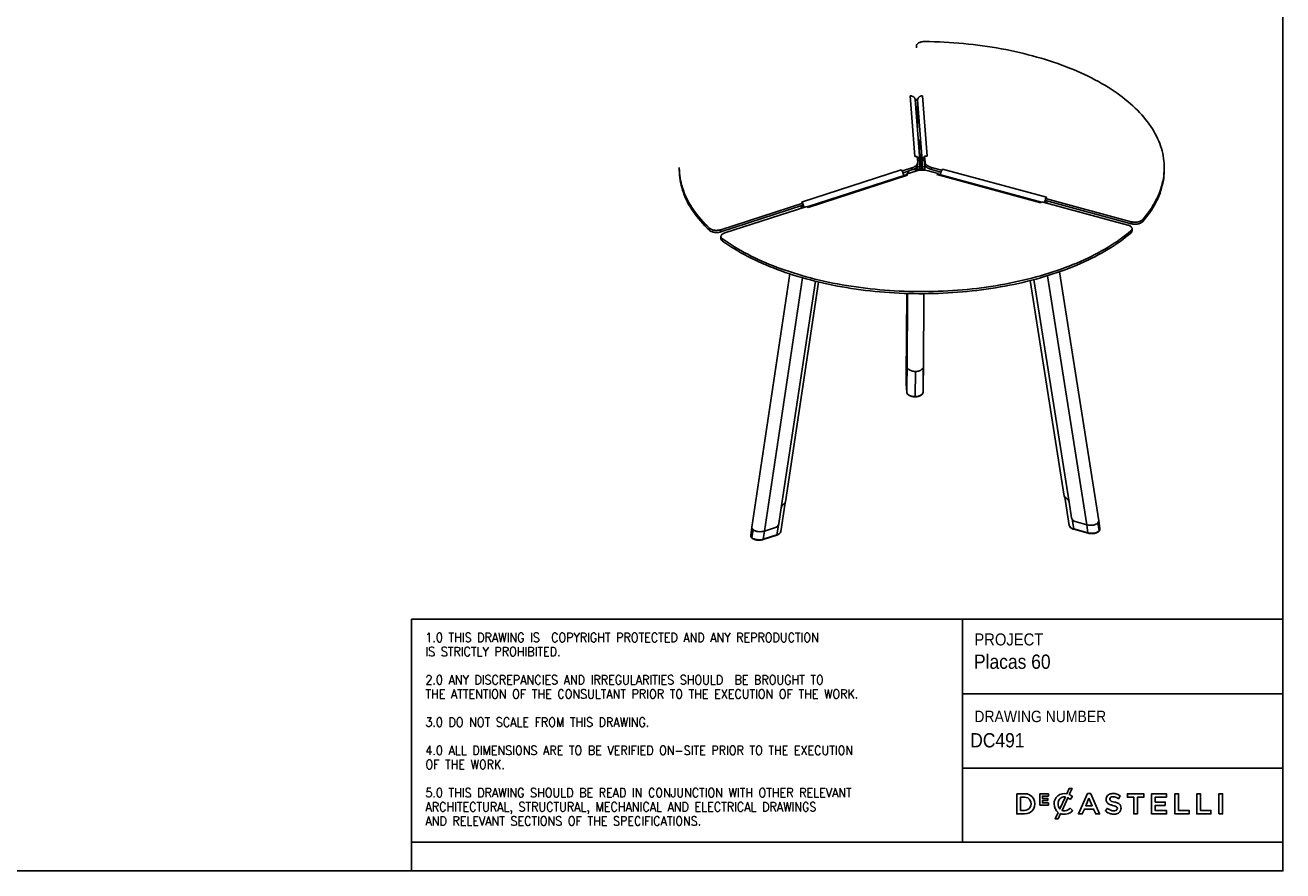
# Model space of a CAD drawing. Header units: millimetres. Extents: x 35 to 2905, y 35 to 2044.
# Tile 2 of 5: x 1364 to 2905, y 35 to 1071. Entities that reach past the tile are written whole.
import ezdxf

# ---------------------------------------------------------------- set-up
doc = ezdxf.new("R2010")
doc.units = ezdxf.units.MM
doc.header["$LTSCALE"] = 7
doc.linetypes.add('SLD-Solido', pattern=[0])
doc.layers.add('NOTE', color=3, linetype='SLD-Solido')
doc.layers.add('SCHIZZI', color=9, linetype='Continuous')
doc.styles.add('SLDTEXTSTYLE0', font='GOTHIC.TTF', dxfattribs={"width": 0.913})
doc.styles.add('SLDTEXTSTYLE1', font='romans__.ttf', dxfattribs={"width": 0.893})

msp = doc.modelspace()

# ---------------------------------------------------------------- linework, layer by layer
for p, q in [((2456.18, 1045.53), (2456.18, 1042.96)), ((2454.19, 909.94), (2448.71, 984.05)), ((2460.17, 905.24), (2454.67, 979.6)), ((2457.69, 979.28), (2457.4, 942.68)), ((2463.18, 904.92), (2457.69, 979.28)), ((2463.7, 984.3), (2469.18, 910.18)), ((2459.38, 929), (2460.4, 919.32)), ((2457.18, 910), (2454.19, 909.94)), ((2457.71, 902.88), (2457.18, 910)), ((2458.98, 921.28), (2460.19, 921.3)), ((2461.88, 919.35), (2459.13, 919.3)), ((2459.87, 909.31), (2462.08, 909.35)), ((2461.37, 897.52), (2461.46, 909.26)), ((2461.45, 909.34), (2462.99, 894.8)), ((2469.18, 910.18), (2466.18, 910.13)), ((2466.18, 910.13), (2466.7, 903.06)), ((2466.18, 909.44), (2466.18, 910.13)), ((2466.18, 907.55), (2466.18, 909.44)), ((2165.72, 896.37), (2165.72, 893.8)), ((2315.61, 854.09), (2437.49, 893.59)), ((2437.49, 893.59), (2439.09, 892.29)), ((2439.09, 892.29), (2450.71, 896.05)), ((2450.71, 893.48), (2450.71, 896.05)), ((2456.99, 894.73), (2456.72, 897.25)), ((2457.07, 894.33), (2460.07, 894.38)), ((2457.18, 897.97), (2457.18, 897.33)), ((2460.18, 897.39), (2457.18, 897.33)), ((2457.56, 904.86), (2460.18, 904.91)), ((2457.72, 900.02), (2457.72, 902.59)), ((2460.18, 904.91), (2460.18, 897.39)), ((2460.18, 897.49), (2461.37, 897.52)), ((2460.18, 896.78), (2461.33, 896.8)), ((2461.59, 908.03), (2461.84, 903.78)), ((2461.86, 903.54), (2462.06, 903.55)), ((2461.88, 903.9), (2461.89, 905.17)), ((2462.03, 903.9), (2461.88, 903.9)), ((2463.07, 894.39), (2466.07, 894.45)), ((2466.18, 904.98), (2463.18, 904.92)), ((2463.18, 897.4), (2463.18, 904.92)), ((2463.18, 897.4), (2466.18, 897.46)), ((2466.18, 907.55), (2466.7, 900.49)), ((2466.18, 897.46), (2466.18, 904.98)), ((2466.61, 900.41), (2466.18, 900.4)), ((2466.58, 893.15), (2466.63, 899.82)), ((2466.61, 900.41), (2466.63, 900.09)), ((2466.7, 900.49), (2466.7, 903.06)), ((2474.69, 896.52), (2486.92, 893.2)), ((2474.69, 896.52), (2474.69, 893.95)), ((2474.69, 893.95), (2486.23, 890.81)), ((2486.92, 893.2), (2488.32, 894.57)), ((2488.32, 894.57), (2615.68, 859.95)), ((2759.73, 893.63), (2759.73, 896.2)), ((2443.55, 887.59), (2322.5, 848.36)), ((2445.4, 887.03), (2323.52, 847.53)), ((2439.09, 891.6), (2439.09, 892.29)), ((2439.86, 889.96), (2450.71, 893.48)), ((2443.55, 887.59), (2443.8, 887.65)), ((2455.5, 892.13), (2443.8, 888.34)), ((2443.8, 888.34), (2445.4, 887.03)), ((2443.8, 887.65), (2443.8, 888.34)), ((2445.72, 891.86), (2445.69, 888.95)), ((2445.73, 891.87), (2445.7, 888.95)), ((2446.58, 892.14), (2446.56, 889.23)), ((2482.63, 889.12), (2470.49, 892.42)), ((2481.23, 887.76), (2482.63, 889.12)), ((2608.59, 853.14), (2481.23, 887.76)), ((2482.63, 888.43), (2482.63, 889.12)), ((2482.63, 888.43), (2482.81, 888.4)), ((2609.46, 853.98), (2482.81, 888.4)), ((2486.92, 892.51), (2486.92, 893.2)), ((2216.74, 820.23), (2317.21, 852.78)), ((2216.74, 817.65), (2317.21, 850.21)), ((2321.92, 848.84), (2221.45, 816.28)), ((2317.21, 852.78), (2315.61, 854.09)), ((2316.8, 847.51), (2316.75, 847.16)), ((2316.8, 847.51), (2317.09, 847.27)), ((2317.21, 850.21), (2317.21, 852.78)), ((2323.52, 847.53), (2321.92, 848.84)), ((2609.99, 854.51), (2608.59, 853.14)), ((2714.97, 825.98), (2609.99, 854.51)), ((2615.68, 859.95), (2614.28, 858.58)), ((2614.28, 858.58), (2719.26, 830.05)), ((2614.28, 856.01), (2614.28, 858.58)), ((2614.28, 856.01), (2719.26, 827.48)), ((2614.7, 853.33), (2614.62, 853.25)), ((2614.71, 853.22), (2614.7, 853.33)), ((2733.03, 832.48), (2733.03, 829.91)), ((2202.64, 822.11), (2202.64, 819.54)), ((2216.74, 820.23), (2216.74, 817.65)), ((2718.85, 818.75), (2718.85, 816.18)), ((2719.26, 830.05), (2719.26, 827.48)), ((2720.31, 818.85), (2720.31, 821.42)), ((2216.78, 811.92), (2216.78, 809.35)), ((2218.65, 808.92), (2218.65, 806.34)), ((2301.29, 766.06), (2254.71, 455.87)), ((2316.68, 761.34), (2270.1, 451.17)), ((2332.36, 757.16), (2290.68, 479.61)), ((2295.91, 486.93), (2336.34, 756.19)), ((2595.63, 757.94), (2637.31, 493.93)), ((2600.18, 759.12), (2643.22, 486.52)), ((2616.58, 763.83), (2664.72, 458.9)), ((2679.45, 463.83), (2631.33, 768.68)), ((2444.54, 742.15), (2443.74, 639.99)), ((2444.55, 742.15), (2443.75, 639.77)), ((2445.4, 742.13), (2444.67, 649.03)), ((2464.68, 650.68), (2465.39, 741.88)), ((2444.54, 632.59), (2444.67, 649.03)), ((2444.56, 632.59), (2444.68, 648.79)), ((2444.69, 649.03), (2444.67, 649.03)), ((2445.31, 650.58), (2445.03, 650.57)), ((2464.48, 650.95), (2464.31, 650.95)), ((2464.64, 649.18), (2464.52, 632.98)), ((2464.53, 632.98), (2464.66, 649.42)), ((2464.66, 649.42), (2464.65, 649.42)), ((2443.74, 640), (2443.67, 631.48)), ((2443.75, 639.77), (2443.68, 631.25)), ((2443.75, 639.77), (2444.36, 631.53)), ((2443.75, 639.77), (2444.36, 631.53)), ((2444.56, 632.59), (2444.54, 632.59)), ((2454.81, 615.91), (2455.05, 646.61)), ((2464.43, 621.23), (2464.51, 632.37)), ((2464.53, 632.98), (2464.52, 632.98)), ((2443.68, 631.48), (2443.68, 631.2)), ((2443.68, 631.25), (2444.43, 621.06)), ((2443.68, 631.2), (2443.68, 631.25)), ((2443.68, 631.2), (2444.43, 621.01)), ((2444.43, 621.06), (2444.51, 631.24)), ((2444.43, 621.01), (2444.43, 621.06)), ((2287.81, 460.5), (2290.68, 479.61)), ((2290.04, 450.55), (2295.33, 485.78)), ((2637.93, 492.73), (2643.44, 457.84)), ((2646.22, 467.52), (2643.22, 486.52)), ((2646.96, 465.54), (2648.81, 453.78)), ((2650.59, 462.72), (2664.73, 458.9)), ((2664.72, 458.9), (2650.59, 462.72)), ((2681, 454.1), (2679.46, 463.83)), ((2254.71, 455.87), (2253.24, 446.08)), ((2256.2, 452.76), (2254.74, 442.99)), ((2270.1, 451.17), (2268.61, 441.26)), ((2270.1, 451.17), (2283.63, 455.53)), ((2270.1, 451.17), (2283.62, 455.53)), ((2285.33, 446.65), (2287.1, 458.49)), ((2648.81, 453.78), (2666.28, 449.05)), ((2649.02, 453.27), (2666.49, 448.54)), ((2666.28, 449.05), (2664.73, 458.9)), ((2678.35, 461.04), (2679.88, 451.33)), ((2268.38, 440.74), (2285.1, 446.14)), ((2268.61, 441.26), (2285.33, 446.65))]:
    msp.add_line(p, q)
at = {"flags": 128}
for points in [[(2456.18, 1045.53), (2456.2, 1045.89), (2456.34, 1046.45), (2456.59, 1046.99), (2456.96, 1047.52), (2457.43, 1048.02), (2458.01, 1048.5), (2458.68, 1048.94), (2459.44, 1049.33), (2460.29, 1049.69), (2461.2, 1049.99), (2462.17, 1050.25), (2463.19, 1050.44), (2464.24, 1050.58), (2465.32, 1050.66), (2466.4, 1050.68)], [(2466.4, 1050.68), (2472.38, 1050.58), (2478.35, 1050.42), (2484.32, 1050.19), (2490.27, 1049.91), (2496.22, 1049.57), (2502.14, 1049.16), (2508.06, 1048.7), (2513.95, 1048.17), (2519.82, 1047.58), (2525.67, 1046.94), (2531.49, 1046.23), (2537.28, 1045.46), (2543.04, 1044.64), (2548.77, 1043.75), (2554.46, 1042.81), (2560.12, 1041.81), (2565.74, 1040.75), (2571.31, 1039.63), (2576.84, 1038.46), (2582.32, 1037.23), (2587.75, 1035.94), (2593.14, 1034.6), (2598.47, 1033.2), (2603.74, 1031.75), (2608.96, 1030.24), (2614.12, 1028.68), (2619.21, 1027.07), (2624.25, 1025.41), (2629.22, 1023.69), (2634.12, 1021.93), (2638.95, 1020.11), (2643.71, 1018.25), (2648.4, 1016.34), (2653.01, 1014.37), (2657.54, 1012.37), (2662, 1010.31), (2666.38, 1008.21), (2670.67, 1006.07), (2674.88, 1003.88), (2679.01, 1001.65), (2683.04, 999.38), (2686.99, 997.07), (2690.85, 994.71), (2694.62, 992.32), (2698.29, 989.89), (2701.87, 987.42), (2705.35, 984.92), (2708.74, 982.38), (2712.02, 979.8), (2715.21, 977.2), (2718.29, 974.56), (2721.28, 971.89), (2724.15, 969.19), (2726.93, 966.46), (2729.59, 963.7), (2732.15, 960.92), (2734.6, 958.11), (2736.94, 955.27), (2739.17, 952.42), (2741.29, 949.54), (2743.3, 946.63), (2745.2, 943.71), (2746.98, 940.77), (2748.65, 937.81), (2750.2, 934.84), (2751.64, 931.85), (2752.96, 928.85), (2754.17, 925.83), (2755.25, 922.8), (2756.22, 919.76), (2757.08, 916.71), (2757.81, 913.65), (2758.43, 910.59), (2758.93, 907.52), (2759.3, 904.45), (2759.56, 901.37), (2759.7, 898.29), (2759.73, 895.21), (2759.63, 892.13), (2759.41, 889.05), (2759.07, 885.98), (2758.62, 882.91), (2758.05, 879.84), (2757.35, 876.78), (2756.54, 873.73), (2755.61, 870.69), (2754.57, 867.65), (2753.4, 864.63), (2752.12, 861.62), (2750.73, 858.63), (2749.21, 855.65), (2747.59, 852.68), (2745.84, 849.74), (2743.99, 846.81), (2742.02, 843.9), (2739.94, 841.01), (2737.75, 838.15), (2735.45, 835.3), (2733.03, 832.48)], [(2458.06, 955.24), (2458.06, 955.71), (2458.05, 956.2), (2458.04, 956.71), (2458.03, 957.19), (2458.01, 957.63), (2457.99, 957.98), (2457.97, 958.24), (2457.95, 958.39), (2457.94, 958.42), (2457.92, 958.33), (2457.91, 958.12), (2457.9, 957.81), (2457.9, 957.41), (2457.9, 956.94), (2457.91, 956.45), (2457.92, 955.94), (2457.94, 955.46), (2457.95, 955.03), (2457.97, 954.67), (2457.99, 954.41), (2458.01, 954.26), (2458.03, 954.23), (2458.04, 954.32), (2458.05, 954.53), (2458.06, 954.85), (2458.06, 955.24)], [(2458.64, 925.99), (2458.64, 926.13), (2458.67, 927.1), (2458.71, 927.97), (2458.74, 928.72), (2458.79, 929.36), (2458.83, 929.87), (2458.89, 930.27), (2458.94, 930.55), (2458.99, 930.7), (2459.05, 930.72), (2459.11, 930.63), (2459.18, 930.4), (2459.24, 930.06), (2459.31, 929.59), (2459.38, 929)], [(2202.64, 822.11), (2199.82, 824.82), (2197.11, 827.57), (2194.5, 830.34), (2192, 833.14), (2189.6, 835.96), (2187.32, 838.81), (2185.15, 841.68), (2183.09, 844.57), (2181.14, 847.48), (2179.3, 850.41), (2177.58, 853.36), (2175.97, 856.33), (2174.48, 859.31), (2173.1, 862.31), (2171.84, 865.32), (2170.7, 868.34), (2169.67, 871.38), (2168.77, 874.42), (2167.97, 877.48), (2167.3, 880.54), (2166.75, 883.6), (2166.31, 886.68), (2166, 889.75), (2165.8, 892.83), (2165.72, 895.91), (2165.72, 896.37)], [(2202.64, 819.54), (2199.82, 822.25), (2197.11, 825), (2194.5, 827.77), (2192, 830.57), (2189.6, 833.39), (2187.32, 836.24), (2185.15, 839.11), (2183.09, 842), (2181.14, 844.91), (2179.3, 847.84), (2177.58, 850.79), (2175.97, 853.76), (2174.48, 856.74), (2173.1, 859.74), (2171.84, 862.75), (2170.7, 865.77), (2169.67, 868.81), (2168.77, 871.85), (2167.97, 874.91), (2167.3, 877.97), (2166.75, 881.03), (2166.31, 884.11), (2166, 887.18), (2165.8, 890.26), (2165.72, 893.34), (2165.72, 893.8)], [(2450.71, 896.05), (2451.88, 896.47), (2452.97, 896.95), (2453.96, 897.48), (2454.85, 898.05), (2455.64, 898.66), (2456.3, 899.31), (2456.85, 899.99), (2457.26, 900.7), (2457.55, 901.42), (2457.7, 902.15), (2457.71, 902.88)], [(2457.72, 900.02), (2457.7, 899.58), (2457.55, 898.85), (2457.26, 898.13), (2456.85, 897.42), (2456.3, 896.74), (2455.64, 896.09), (2454.85, 895.48), (2453.96, 894.9), (2452.97, 894.38), (2451.88, 893.9), (2450.71, 893.48)], [(2457.18, 897.33), (2457.18, 896.63), (2457.17, 895.99), (2457.16, 895.45), (2457.15, 895.01), (2457.13, 894.67), (2457.11, 894.44), (2457.08, 894.33), (2457.05, 894.35), (2457.02, 894.48), (2456.99, 894.73)], [(2461.84, 903.78), (2461.85, 903.67), (2461.85, 903.59), (2461.86, 903.55), (2461.87, 903.54), (2461.87, 903.58), (2461.88, 903.65), (2461.88, 903.76), (2461.88, 903.9)], [(2462.99, 894.8), (2463.02, 894.55), (2463.05, 894.42), (2463.08, 894.4), (2463.1, 894.51), (2463.13, 894.74), (2463.15, 895.08), (2463.16, 895.52), (2463.17, 896.06), (2463.18, 896.7), (2463.18, 897.4)], [(2466.31, 905.74), (2466.24, 905.49), (2466.18, 904.98)], [(2466.7, 903.06), (2466.82, 902.33), (2467.08, 901.6), (2467.47, 900.9), (2467.99, 900.21), (2468.63, 899.56), (2469.39, 898.93), (2470.26, 898.35), (2471.24, 897.81), (2472.31, 897.33), (2473.46, 896.89), (2474.69, 896.52)], [(2474.69, 893.95), (2473.46, 894.32), (2472.31, 894.76), (2471.24, 895.24), (2470.26, 895.78), (2469.39, 896.36), (2468.63, 896.98), (2467.99, 897.64), (2467.47, 898.33), (2467.08, 899.03), (2466.82, 899.76), (2466.7, 900.49)], [(2759.73, 893.63), (2759.73, 892.64), (2759.63, 889.56), (2759.41, 886.48), (2759.07, 883.41), (2758.62, 880.33), (2758.05, 877.27), (2757.35, 874.21), (2756.54, 871.16), (2755.61, 868.11), (2754.57, 865.08), (2753.4, 862.06), (2752.12, 859.05), (2750.73, 856.06), (2749.21, 853.08), (2747.59, 850.11), (2745.84, 847.17), (2743.99, 844.24), (2742.02, 841.33), (2739.94, 838.44), (2737.75, 835.57), (2735.45, 832.73), (2733.03, 829.91)], [(2733.03, 832.48), (2732.53, 831.99), (2731.93, 831.52), (2731.23, 831.09), (2730.45, 830.7), (2729.59, 830.36), (2728.66, 830.07), (2727.68, 829.83), (2726.65, 829.65), (2725.59, 829.53), (2724.51, 829.47), (2723.42, 829.46), (2722.34, 829.52), (2721.28, 829.64), (2720.25, 829.82), (2719.26, 830.05)], [(2216.74, 820.23), (2215.79, 819.95), (2214.79, 819.74), (2213.75, 819.58), (2212.68, 819.48), (2211.59, 819.43), (2210.51, 819.46), (2209.43, 819.54), (2208.38, 819.68), (2207.36, 819.88), (2206.4, 820.13), (2205.49, 820.44), (2204.65, 820.79), (2203.89, 821.19), (2203.22, 821.63), (2202.64, 822.11)], [(2216.74, 817.65), (2215.79, 817.38), (2214.79, 817.16), (2213.75, 817), (2212.68, 816.9), (2211.59, 816.86), (2210.51, 816.88), (2209.43, 816.96), (2208.38, 817.11), (2207.36, 817.3), (2206.4, 817.56), (2205.49, 817.86), (2204.65, 818.22), (2203.89, 818.62), (2203.22, 819.06), (2202.64, 819.54)], [(2718.85, 818.75), (2715.7, 816.13), (2712.44, 813.55), (2709.09, 811), (2705.63, 808.48), (2702.08, 806), (2698.44, 803.56), (2694.7, 801.16), (2690.87, 798.79), (2686.95, 796.47), (2682.93, 794.18), (2678.83, 791.94), (2674.65, 789.74), (2670.38, 787.58), (2666.03, 785.47), (2661.59, 783.4), (2657.08, 781.38), (2652.49, 779.41), (2647.83, 777.48), (2643.09, 775.6), (2638.28, 773.77), (2633.4, 771.99), (2628.45, 770.26), (2623.44, 768.58), (2618.36, 766.95), (2613.22, 765.38), (2608.02, 763.86), (2602.76, 762.39), (2597.45, 760.98), (2592.08, 759.62), (2586.66, 758.31), (2581.19, 757.07), (2575.68, 755.88), (2570.11, 754.74), (2564.51, 753.66), (2558.87, 752.65), (2553.19, 751.68), (2547.47, 750.78), (2541.72, 749.94), (2535.93, 749.15), (2530.12, 748.43), (2524.28, 747.77), (2518.42, 747.16), (2512.53, 746.62), (2506.62, 746.13), (2500.7, 745.71), (2494.76, 745.35), (2488.81, 745.05), (2482.84, 744.81), (2476.87, 744.63), (2470.9, 744.51), (2464.92, 744.45), (2458.94, 744.46), (2452.96, 744.52), (2446.98, 744.65), (2441.01, 744.84), (2435.05, 745.09), (2429.1, 745.4), (2423.17, 745.78), (2417.25, 746.21), (2411.34, 746.71), (2405.46, 747.26), (2399.6, 747.88), (2393.76, 748.55), (2387.96, 749.29), (2382.18, 750.08), (2376.43, 750.93), (2370.72, 751.85), (2365.04, 752.82), (2359.41, 753.85), (2353.81, 754.93), (2348.26, 756.08), (2342.75, 757.28), (2337.29, 758.54), (2331.88, 759.85), (2326.52, 761.22), (2321.22, 762.64), (2315.97, 764.12), (2310.78, 765.65), (2305.65, 767.23), (2300.58, 768.87), (2295.58, 770.55), (2290.64, 772.29), (2285.78, 774.08), (2280.98, 775.92), (2276.25, 777.81), (2271.6, 779.74), (2267.02, 781.73), (2262.52, 783.76), (2258.1, 785.83), (2253.77, 787.95), (2249.51, 790.12), (2245.34, 792.33), (2241.26, 794.58), (2237.26, 796.87), (2233.35, 799.2), (2229.54, 801.57), (2225.82, 803.98), (2222.19, 806.43), (2218.65, 808.92)], [(2714.97, 825.98), (2715.91, 825.69), (2716.77, 825.35), (2717.56, 824.97), (2718.27, 824.54), (2718.88, 824.08), (2719.39, 823.58), (2719.79, 823.06), (2720.08, 822.52), (2720.25, 821.97), (2720.31, 821.41), (2720.25, 820.85), (2720.07, 820.3), (2719.77, 819.76), (2719.37, 819.24), (2718.85, 818.75)], [(2733.03, 829.91), (2732.53, 829.42), (2731.93, 828.95), (2731.23, 828.52), (2730.45, 828.13), (2729.59, 827.79), (2728.66, 827.5), (2727.68, 827.26), (2726.65, 827.08), (2725.59, 826.96), (2724.51, 826.9), (2723.42, 826.89), (2722.34, 826.95), (2721.28, 827.07), (2720.25, 827.25), (2719.26, 827.48)], [(2218.65, 808.92), (2218.07, 809.39), (2217.59, 809.89), (2217.21, 810.42), (2216.95, 810.96), (2216.81, 811.51), (2216.78, 812.07), (2216.88, 812.63), (2217.09, 813.18), (2217.41, 813.72), (2217.84, 814.23), (2218.38, 814.71), (2219.02, 815.17), (2219.75, 815.58), (2220.57, 815.95), (2221.45, 816.28)], [(2718.85, 816.18), (2715.7, 813.56), (2712.44, 810.98), (2709.09, 808.43), (2705.63, 805.91), (2702.08, 803.43), (2698.44, 800.99), (2694.7, 798.59), (2690.87, 796.22), (2686.95, 793.9), (2682.93, 791.61), (2678.83, 789.37), (2674.65, 787.17), (2670.38, 785.01), (2666.03, 782.9), (2661.59, 780.83), (2657.08, 778.81), (2652.49, 776.83), (2647.83, 774.91), (2643.09, 773.03), (2638.28, 771.2), (2633.4, 769.42), (2628.45, 767.69), (2623.44, 766.01), (2618.36, 764.38), (2613.22, 762.81), (2608.02, 761.29), (2602.76, 759.82), (2597.45, 758.4), (2592.08, 757.05), (2586.66, 755.74), (2581.19, 754.5), (2575.68, 753.3), (2570.11, 752.17), (2564.51, 751.09), (2558.87, 750.07), (2553.19, 749.11), (2547.47, 748.21), (2541.72, 747.37), (2535.93, 746.58), (2530.12, 745.86), (2524.28, 745.19), (2518.42, 744.59), (2512.53, 744.04), (2506.62, 743.56), (2500.7, 743.14), (2494.76, 742.78), (2488.81, 742.47), (2482.84, 742.23), (2476.87, 742.06), (2470.9, 741.94), (2464.92, 741.88), (2458.94, 741.89), (2452.96, 741.95), (2446.98, 742.08), (2441.01, 742.27), (2435.05, 742.52), (2429.1, 742.83), (2423.17, 743.21), (2417.25, 743.64), (2411.34, 744.13), (2405.46, 744.69), (2399.6, 745.3), (2393.76, 745.98), (2387.96, 746.71), (2382.18, 747.51), (2376.43, 748.36), (2370.72, 749.28), (2365.04, 750.25), (2359.41, 751.28), (2353.81, 752.36), (2348.26, 753.51), (2342.75, 754.71), (2337.29, 755.96), (2331.88, 757.28), (2326.52, 758.65), (2321.22, 760.07), (2315.97, 761.55), (2310.78, 763.08), (2305.65, 764.66), (2300.58, 766.3), (2295.58, 767.98), (2290.64, 769.72), (2285.78, 771.51), (2280.98, 773.35), (2276.25, 775.24), (2271.6, 777.17), (2267.02, 779.16), (2262.52, 781.19), (2258.1, 783.26), (2253.77, 785.38), (2249.51, 787.55), (2245.34, 789.75), (2241.26, 792), (2237.26, 794.3), (2233.35, 796.63), (2229.54, 799), (2225.82, 801.41), (2222.19, 803.86), (2218.65, 806.34)], [(2463.54, 650), (2462.97, 649.39), (2462.3, 648.83), (2461.54, 648.32), (2460.7, 647.87), (2459.78, 647.48), (2458.8, 647.16), (2457.78, 646.91), (2456.71, 646.73), (2455.62, 646.63), (2454.52, 646.61), (2453.42, 646.67), (2452.34, 646.8), (2451.28, 647.01), (2450.27, 647.29), (2449.31, 647.65), (2448.42, 648.07), (2447.6, 648.54), (2446.87, 649.08), (2446.23, 649.66)], [(2444.54, 632.59), (2444.54, 632.03), (2444.53, 631.57), (2444.51, 631.2), (2444.49, 630.96), (2444.47, 630.83), (2444.44, 630.82), (2444.42, 630.94), (2444.39, 631.18), (2444.36, 631.53)], [(2444.36, 631.53), (2444.38, 631.25), (2444.4, 631.03), (2444.42, 630.89), (2444.44, 630.82), (2444.46, 630.82), (2444.48, 630.89), (2444.5, 631.03), (2444.51, 631.24)], [(2648.81, 453.78), (2648.82, 453.62), (2648.85, 453.48), (2648.89, 453.38), (2648.95, 453.3), (2649.02, 453.27)], [(2666.28, 449.05), (2666.29, 448.89), (2666.32, 448.76), (2666.36, 448.65), (2666.42, 448.58), (2666.49, 448.54)]]:
    msp.add_lwpolyline(points, dxfattribs=at)
for centre, radius, start, end in [((2455.24, 904.76), 4.94, 1.76059, 66.19569), ((2391.06, 912.71), 71.13, 358.2639, 5.35994), ((2457.18, 910.29), 4.98, 349.14766, 2.99084), ((2468.37, 904.73), 5.19, 114.95803, 177.8496), ((2432.74, 888.15), 7.22, 28.46992, 48.86072), ((2456.66, 907.98), 14.54, 252.7698, 295.76695), ((2456.68, 907.25), 12.83, 256.67292, 271.57687), ((2444.43, 896.48), 15.78, 352.34919, 3.29805), ((2457.67, 903.86), 9.3, 285.35949, 303.79342), ((2457.89, 897.33), 3.49, 351.24536, 2.98308), ((2450.43, 896.55), 15.78, 352.34919, 3.29805), ((2462.25, 899.87), 4.38, 333.76234, 2.8608), ((2558.88, 905.29), 92.4, 181.29834, 183.02874), ((2493.78, 889.34), 7.56, 136.27671, 155.20402), ((2428.22, 885.45), 12.49, 5.53355, 29.49634), ((2443.85, 885.41), 2.24, 46.34561, 91.31693), ((2463.51, 866.01), 27.32, 75.19917, 107.0472), ((2482.69, 886.52), 1.91, 91.85544, 139.7888), ((2499.75, 886.31), 14.26, 154.22586, 174.59572), ((2716.78, 819.03), 3.53, 305.94304, 357.01236), ((2220.62, 809.66), 3.86, 184.66097, 239.28598), ((2427.18, 633.15), 37.35, 358.07137, 359.74773), ((2452.88, 615.83), 1.94, 351.82655, 2.39805), ((2639.98, 494.52), 2.73, 192.25662, 243.9027), ((2293.46, 487.41), 2.5, 302.7361, 348.75619), ((2652.3, 468.68), 6.19, 190.73956, 253.95644), ((2652.36, 468.76), 6.28, 210.72403, 253.63623), ((2281.48, 461.59), 6.42, 289.51921, 350.23328), ((2281.48, 461.57), 6.41, 289.54274, 331.26706), ((2679.21, 451.19), 0.687, 316.18, 11.76224), ((2255.38, 442.84), 0.656, 166.89688, 228.25389), ((2268.1, 441.17), 0.515, 303.23579, 9.53455), ((2284.82, 446.57), 0.515, 303.2271, 9.53607)]:
    msp.add_arc(centre, radius, start, end)
for centre, major_axis, ratio, start_param, end_param in [((2456.37, 974.46), (10, -0.01), 0.5226844, 1.4342587, 1.7510705), ((2456.37, 974.46), (8.5, -0.01), 0.5226844, 1.4156464, 1.7647978), ((2323.18, 844.46), (10.09, 0.06), 0.5115855, 2.2542702, 2.7917887), ((2323.18, 844.46), (8.58, 0.05), 0.5115855, 2.4095323, 2.5154895), ((2608.36, 850.05), (10.1, -0.06), 0.5108408, 0.5208644, 0.8937237), ((2453.74, 639.97), (10, -0.01), 0.5226844, 3.129866, 3.1805023), ((2453.74, 639.97), (10, -0.01), 0.5226844, 3.1378787, 3.1805023), ((2453.67, 631.45), (10, -0.01), 0.534796, 3.1381113, 3.1807349), ((2454.43, 621.26), (10, -0.01), 0.534796, 3.1807349, 4.7515312), ((2454.43, 621.26), (10, -0.01), 0.534796, 4.7515312, 6.279704), ((2285.46, 487.35), (10.09, 0.06), 0.5115855, 5.7565422, 5.7789319), ((2647.78, 494.45), (10.1, -0.06), 0.5108408, 3.7033417, 3.7434797), ((2669.39, 463.46), (10.1, -0.06), 0.5108408, 4.2347913, 6.3665663), ((2669.39, 463.46), (10.1, -0.06), 0.5108408, 5.8055876, 6.4022865), ((2264.77, 455.53), (10.09, 0.06), 0.5115855, 3.0616289, 5.2652306), ((2264.77, 455.53), (10.09, 0.06), 0.5115855, 3.0616289, 3.6944343), ((2264.77, 455.53), (10.09, 0.06), 0.5115855, 3.6944343, 5.2652306), ((2280, 451.01), (10.07, -0.1), 0.5050784, 5.2748413, 6.2069235), ((2280, 451.01), (10.07, -0.1), 0.5050784, 6.2069235, 6.2128323), ((2653.48, 458.33), (10.08, 0.12), 0.5053628, 3.2152004, 3.2262618), ((2653.48, 458.33), (10.08, 0.12), 0.5053628, 3.2262618, 4.225018), ((2669.39, 463.46), (10.1, -0.06), 0.5108408, 4.2347913, 5.8055876), ((2670.95, 453.61), (10.08, 0.12), 0.5053628, 4.225018, 5.7958143), ((2670.95, 453.61), (10.08, 0.12), 0.5053628, 5.7958143, 6.356793), ((2263.28, 445.62), (10.07, -0.1), 0.5050784, 3.0712396, 3.7040449), ((2263.28, 445.62), (10.07, -0.1), 0.5050784, 3.0653308, 3.0712396), ((2263.28, 445.62), (10.07, -0.1), 0.5050784, 3.7040449, 5.2748413)]:
    msp.add_ellipse(centre, major_axis=major_axis, ratio=ratio, start_param=start_param, end_param=end_param)
for points, knots in [([(2448.71, 984.05), (2449.1, 984.05), (2449.88, 984.05), (2451.01, 983.8), (2452.05, 983.37), (2452.96, 982.78), (2453.71, 982.04), (2454.26, 981.18), (2454.59, 980.35), (2454.63, 979.81), (2454.65, 979.59)], [0, 0, 0, 0, 0.1302379, 0.2604758, 0.3907137, 0.5209516, 0.6511894, 0.7814273, 0.9116652, 1, 1, 1, 1]), ([(2318.34, 847.68), (2318.32, 847.92), (2318.26, 848.53), (2318.03, 849.56), (2317.68, 850.68), (2317.24, 851.74), (2316.74, 852.69), (2316.18, 853.5), (2315.8, 853.9), (2315.61, 854.09)], [0, 0, 0, 0, 0.0968194, 0.2473495, 0.3978796, 0.5484097, 0.6989398, 0.8494699, 1, 1, 1, 1]), ([(2316.8, 847.51), (2316.81, 847.87), (2316.82, 848.6), (2316.65, 849.51), (2316.48, 849.91), (2316.46, 849.97)], [0, 0, 0, 0, 0.4566134, 0.9132269, 1, 1, 1, 1]), ([(2615.68, 859.95), (2615.51, 859.75), (2615.18, 859.34), (2614.7, 858.51), (2614.27, 857.54), (2613.89, 856.47), (2613.6, 855.33), (2613.41, 854.35), (2613.37, 853.78), (2613.35, 853.59)], [0, 0, 0, 0, 0.1537775, 0.307555, 0.4613324, 0.6151099, 0.7688874, 0.9226649, 1, 1, 1, 1]), ([(2614.97, 855.82), (2614.95, 855.75), (2614.8, 855.34), (2614.66, 854.42), (2614.69, 853.69), (2614.7, 853.33)], [0, 0, 0, 0, 0.0969833, 0.5484917, 1, 1, 1, 1]), ([(2446.23, 649.66), (2446.16, 649.73), (2446.02, 649.88), (2445.82, 650.08), (2445.63, 650.27), (2445.47, 650.43), (2445.32, 650.57), (2445.19, 650.68), (2445.08, 650.76), (2444.99, 650.8), (2444.89, 650.82), (2444.82, 650.77), (2444.77, 650.67), (2444.73, 650.52), (2444.71, 650.31), (2444.69, 650.05), (2444.68, 649.75), (2444.68, 649.41), (2444.67, 649.12), (2444.67, 649.03)], [0, 0, 0, 0, 0.0508844, 0.1020736, 0.1542882, 0.2068885, 0.2577846, 0.3090732, 0.3616233, 0.4146184, 0.4626115, 0.5601942, 0.6098812, 0.6587166, 0.7579343, 0.8084155, 0.8556133, 0.9513596, 1, 1, 1, 1]), ([(2444.68, 648.79), (2444.69, 648.99), (2444.69, 649.4), (2444.72, 649.88), (2444.77, 650.25), (2444.85, 650.49), (2444.98, 650.59), (2445.16, 650.56), (2445.41, 650.4), (2445.67, 650.2), (2445.86, 650.03), (2445.92, 649.98)], [0, 0, 0, 0, 0.1184452, 0.2403003, 0.3587532, 0.4807243, 0.5975047, 0.7179332, 0.8304142, 0.9461466, 1, 1, 1, 1]), ([(2464.66, 649.42), (2464.66, 649.47), (2464.66, 649.63), (2464.66, 649.87), (2464.67, 650.15), (2464.67, 650.35), (2464.68, 650.5), (2464.68, 650.64), (2464.68, 650.79), (2464.68, 650.94), (2464.67, 651.04), (2464.65, 651.14), (2464.62, 651.21), (2464.55, 651.19), (2464.47, 651.13), (2464.35, 651), (2464.13, 650.74), (2463.86, 650.4), (2463.65, 650.13), (2463.54, 650)], [0, 0, 0, 0, 0.0255764, 0.0769384, 0.1290342, 0.1818821, 0.2084333, 0.2340098, 0.2853742, 0.3374874, 0.3903736, 0.4169501, 0.5187958, 0.5967838, 0.6231098, 0.720852, 0.8207631, 0.9096981, 1, 1, 1, 1]), ([(2464.02, 650.59), (2464.09, 650.67), (2464.26, 650.83), (2464.42, 650.95), (2464.54, 650.96), (2464.61, 650.84), (2464.64, 650.6), (2464.65, 650.23), (2464.65, 649.76), (2464.65, 649.37), (2464.64, 649.18)], [0, 0, 0, 0, 0.1104818, 0.2377976, 0.369067, 0.4924617, 0.6192389, 0.7463308, 0.8769029, 1, 1, 1, 1]), ([(2444.51, 631.24), (2444.52, 631.37), (2444.53, 631.63), (2444.55, 632.1), (2444.56, 632.45), (2444.56, 632.59)], [0, 0, 0, 0, 0.36848969, 0.74766468, 1, 1, 1, 1]), ([(2464.52, 632.98), (2464.52, 632.77), (2464.52, 632.55), (2464.51, 632.39), (2464.51, 632.38)], [0, 0, 0, 0, 0.9764793, 1, 1, 1, 1]), ([(2444.43, 621.01), (2444.45, 620.88), (2444.48, 620.56), (2444.63, 620.04), (2444.89, 619.47), (2445.25, 618.91), (2445.71, 618.39), (2446.26, 617.89), (2446.91, 617.43), (2447.64, 617.01), (2448.44, 616.64), (2449.3, 616.32), (2450.22, 616.06), (2451.17, 615.84), (2452.16, 615.69), (2453.17, 615.59), (2454.05, 615.55), (2454.59, 615.56), (2454.79, 615.56)], [0, 0, 0, 0, 0.0380001, 0.0990406, 0.1606281, 0.2236277, 0.2883939, 0.3547967, 0.4223282, 0.490377, 0.5583919, 0.6261337, 0.6935396, 0.7606247, 0.8274415, 0.8940589, 0.9605529, 1, 1, 1, 1]), ([(2454.79, 615.56), (2454.97, 615.56), (2455.49, 615.58), (2456.34, 615.65), (2457.34, 615.78), (2458.3, 615.97), (2459.23, 616.22), (2460.11, 616.52), (2460.93, 616.87), (2461.69, 617.27), (2462.38, 617.72), (2462.98, 618.23), (2463.5, 618.77), (2463.9, 619.35), (2464.2, 619.96), (2464.37, 620.58), (2464.43, 621), (2464.42, 621.22), (2464.42, 621.23)], [0, 0, 0, 0, 0.0360998, 0.1042903, 0.1726018, 0.2410973, 0.3098599, 0.3789703, 0.4484993, 0.5184919, 0.5889322, 0.6596788, 0.7302098, 0.7998, 0.867685, 0.9334625, 0.9973601, 1, 1, 1, 1]), ([(2290.63, 479.33), (2290.68, 479.58), (2290.78, 480.08), (2291.06, 480.84), (2291.43, 481.59), (2291.88, 482.29), (2292.38, 482.95), (2292.89, 483.54), (2293.4, 484.07), (2293.84, 484.49), (2294.09, 484.71), (2294.2, 484.81)], [0, 0, 0, 0, 0.1141024, 0.2314896, 0.3455994, 0.4630983, 0.575597, 0.69161, 0.7999668, 0.9114558, 1, 1, 1, 1]), ([(2294.81, 485.32), (2294.75, 485.27), (2294.62, 485.17), (2294.4, 485.01), (2294.16, 484.82), (2293.91, 484.61), (2293.65, 484.38), (2293.39, 484.14), (2293.11, 483.87), (2292.84, 483.59), (2292.49, 483.21), (2292.16, 482.81), (2291.85, 482.38), (2291.55, 481.94), (2291.29, 481.47), (2291.08, 481), (2290.89, 480.54), (2290.76, 480.07), (2290.7, 479.72), (2290.68, 479.61)], [0, 0, 0, 0, 0.0508844, 0.1020736, 0.1542882, 0.2068885, 0.2577846, 0.3090732, 0.3616233, 0.4146184, 0.4626115, 0.5601942, 0.6098812, 0.6587166, 0.7579343, 0.8084155, 0.8556133, 0.9513596, 1, 1, 1, 1]), ([(2643.22, 486.52), (2643.21, 486.58), (2643.18, 486.76), (2643.1, 487.07), (2642.98, 487.45), (2642.86, 487.76), (2642.75, 488.01), (2642.63, 488.25), (2642.46, 488.55), (2642.24, 488.9), (2642.03, 489.19), (2641.73, 489.57), (2641.37, 489.99), (2640.98, 490.38), (2640.6, 490.73), (2640.17, 491.09), (2639.65, 491.49), (2639.17, 491.81), (2638.91, 491.98), (2638.78, 492.06)], [0, 0, 0, 0, 0.0255764, 0.0769384, 0.1290342, 0.1818821, 0.2084333, 0.2340098, 0.2853742, 0.3374874, 0.3903736, 0.4169501, 0.5187958, 0.5967838, 0.6231098, 0.720852, 0.8207631, 0.9096981, 1, 1, 1, 1]), ([(2639.44, 491.58), (2639.6, 491.46), (2639.91, 491.21), (2640.45, 490.76), (2641.01, 490.24), (2641.54, 489.66), (2642.04, 489.03), (2642.48, 488.37), (2642.85, 487.67), (2643.12, 486.98), (2643.21, 486.54), (2643.25, 486.34)], [0, 0, 0, 0, 0.1125127, 0.2281256, 0.340705, 0.4567805, 0.5658927, 0.6779959, 0.7903774, 0.9058362, 1, 1, 1, 1]), ([(2646.22, 467.53), (2646.27, 467.28), (2646.37, 466.78), (2646.64, 466.11), (2646.87, 465.71), (2646.96, 465.54)], [0, 0, 0, 0, 0.3684871, 0.7476635, 1, 1, 1, 1]), ([(2285.1, 446.14), (2285.26, 446.19), (2285.71, 446.34), (2286.42, 446.63), (2287.2, 447.03), (2287.91, 447.47), (2288.54, 447.96), (2289.07, 448.5), (2289.5, 449.07), (2289.81, 449.67), (2289.98, 450.16), (2290.02, 450.44), (2290.03, 450.51)], [0, 0, 0, 0, 0.0600039, 0.1740613, 0.2886247, 0.4036897, 0.5190141, 0.6338336, 0.7470214, 0.8572554, 0.9637122, 1, 1, 1, 1]), ([(2287.1, 458.49), (2287.23, 458.73), (2287.48, 459.22), (2287.7, 459.91), (2287.78, 460.33), (2287.81, 460.5)], [0, 0, 0, 0, 0.3684897, 0.7476647, 1, 1, 1, 1]), ([(2643.46, 457.77), (2643.48, 457.64), (2643.54, 457.3), (2643.75, 456.8), (2644.08, 456.24), (2644.5, 455.71), (2645.02, 455.21), (2645.64, 454.74), (2646.34, 454.31), (2647.13, 453.92), (2647.96, 453.59), (2648.61, 453.38), (2648.96, 453.28), (2649.02, 453.27)], [0, 0, 0, 0, 0.0629183, 0.1570143, 0.2532086, 0.3523837, 0.4546457, 0.5593624, 0.6655451, 0.7723079, 0.8789947, 0.979698, 1, 1, 1, 1]), ([(2666.49, 448.54), (2666.65, 448.5), (2667.13, 448.38), (2667.96, 448.21), (2668.96, 448.07), (2669.99, 447.98), (2671.02, 447.96), (2672.06, 447.98), (2673.08, 448.07), (2674.08, 448.21), (2675.05, 448.41), (2675.98, 448.66), (2676.85, 448.96), (2677.67, 449.32), (2678.42, 449.72), (2679.09, 450.17), (2679.49, 450.51), (2679.69, 450.69), (2679.71, 450.71)], [0, 0, 0, 0, 0.0364312, 0.1052939, 0.1739666, 0.2424567, 0.3107986, 0.3790305, 0.4471954, 0.5153433, 0.5835245, 0.6517928, 0.720219, 0.7888736, 0.8578089, 0.9270192, 0.9916966, 1, 1, 1, 1]), ([(2679.71, 450.71), (2679.8, 450.81), (2680.07, 451.08), (2680.43, 451.56), (2680.75, 452.15), (2680.96, 452.76), (2681.05, 453.37), (2681.05, 453.85), (2680.99, 454.11), (2680.97, 454.17)], [0, 0, 0, 0, 0.09730499, 0.27621654, 0.45180123, 0.62179624, 0.78647075, 0.94768193, 1, 1, 1, 1]), ([(2253.26, 446.12), (2253.24, 445.99), (2253.18, 445.66), (2253.22, 445.12), (2253.35, 444.53), (2253.58, 443.96), (2253.92, 443.41), (2254.34, 442.89), (2254.71, 442.55), (2254.92, 442.37), (2254.94, 442.35)], [0, 0, 0, 0, 0.09596368, 0.24082664, 0.38461698, 0.52918122, 0.67668758, 0.82843054, 0.98073796, 1, 1, 1, 1]), ([(2254.94, 442.35), (2255.05, 442.27), (2255.36, 442.02), (2255.94, 441.65), (2256.7, 441.26), (2257.52, 440.91), (2258.41, 440.62), (2259.34, 440.38), (2260.32, 440.19), (2261.32, 440.06), (2262.34, 439.98), (2263.38, 439.96), (2264.41, 440), (2265.43, 440.1), (2266.43, 440.25), (2267.38, 440.45), (2268.02, 440.63), (2268.35, 440.73), (2268.38, 440.74)], [0, 0, 0, 0, 0.036648, 0.1050227, 0.1735909, 0.2421795, 0.310638, 0.3789526, 0.4471603, 0.5153157, 0.5834754, 0.6516775, 0.7199669, 0.788388, 0.8569817, 0.9257872, 0.9912986, 1, 1, 1, 1])]:
    msp.add_open_spline(points, degree=3, knots=knots)
msp.add_open_spline([(2457.69, 979.28), (2457.71, 979.61), (2457.76, 980.26), (2458.11, 981.21), (2458.67, 982.09), (2459.42, 982.85), (2460.34, 983.49), (2461.39, 983.95), (2462.52, 984.25), (2463.31, 984.28), (2463.7, 984.3)], degree=3)
at = {"layer": 'SCHIZZI', "color": 7, "true_color": 0xffffff}
for p, q in [((2512.82, 343.17), (2512.82, 70)), ((2512.82, 251.61), (2904.98, 251.61)), ((2512.82, 160.85), (2904.99, 160.85)), ((2647.24, 125.92), (2647.16, 126)), ((2624.81, 116.97), (2624.81, 117.02)), ((2647.33, 108.7), (2647.42, 108.79)), ((1837.89, 70), (1837.89, 35))]:
    msp.add_line(p, q, dxfattribs=at)
for points in [[(35, 35), (2905, 35), (2904.86, 2044), (35, 2044)], [(2616.95, 121.12), (2616.95, 123.79), (2610.5, 123.79), (2610.5, 126.57), (2617.83, 126.57), (2617.83, 129.25), (2607.51, 129.25), (2607.51, 115.56), (2617.92, 115.56), (2617.92, 118.24), (2610.5, 118.24), (2610.5, 121.12)], [(2665.55, 129.59), (2654.7, 104.76), (2659.36, 104.76), (2661.87, 110.65), (2673.26, 110.65), (2675.73, 104.76), (2680.53, 104.76), (2669.72, 129.52), (2669.69, 129.59)], [(2667.55, 124.03), (2671.58, 114.7), (2663.55, 114.7)], [(2722.29, 125.2), (2722.29, 104.76), (2726.86, 104.76), (2726.86, 125.2), (2734.61, 125.2), (2734.61, 129.42), (2714.55, 129.42), (2714.55, 125.2)], [(2760.9, 115.15), (2760.9, 119.23), (2748.66, 119.23), (2748.66, 125.33), (2762.47, 125.33), (2762.47, 129.42), (2744.13, 129.42), (2744.13, 104.76), (2762.65, 104.76), (2762.65, 108.84), (2748.66, 108.84), (2748.66, 115.15)], [(2772.73, 129.42), (2772.73, 104.76), (2790.1, 104.76), (2790.1, 108.91), (2777.26, 108.91), (2777.26, 129.42)], [(2799.55, 129.42), (2799.55, 104.76), (2816.92, 104.76), (2816.92, 108.91), (2804.08, 108.91), (2804.08, 129.42)], [(2826.61, 104.76), (2831.15, 104.76), (2831.15, 129.42), (2826.61, 129.42)]]:
    msp.add_lwpolyline(points, close=True, dxfattribs=at)
msp.add_lwpolyline([(2905, 70), (1837.89, 70), (1837.89, 343.17), (2904.98, 343.17)], dxfattribs=at)
for points in [[(2579.16, 129.42), (2579.16, 104.76), (2588.39, 104.76, 1.0555946), (2588.39, 129.42)], [(2588.39, 108.91, 1.0217676), (2588.39, 125.26), (2583.7, 125.26), (2583.7, 108.91)], [(2630, 106.61, -0.2366566), (2624.81, 116.97, -0.4912249), (2640.46, 129.45), (2643.43, 135.97), (2646.85, 135.97), (2643.45, 128.51, -0.086931), (2647.24, 125.92), (2644.33, 122.56, 0.0663381), (2641.61, 124.58), (2634.55, 109.09, 0.1655168), (2639.85, 108.82, 0.1312269), (2644.5, 111.75), (2647.42, 108.79, -0.3118527), (2632.76, 105.15), (2629.73, 98.5), (2626.31, 98.5)], [(2638.64, 125.56, 0.3275059), (2630.52, 121.37, 0.3064575), (2631.94, 110.86)], [(2688.93, 124.8, 0.1311188), (2688.75, 120.7, 0.1847876), (2690.73, 117.5, 0.0813504), (2693.52, 116.01, 0.0253736), (2695.65, 115.34, -0.009562), (2696.08, 115.22, 0.0143707), (2696.89, 115.03, -0.0350168), (2699.63, 114.26, -0.0561266), (2701.14, 113.55, -0.1416688), (2702.08, 112.56, -0.1598738), (2702.23, 110.72, -0.1633528), (2701.4, 109.39, -0.144581), (2698.97, 108.45, -0.1006576), (2695.05, 108.85, -0.1170031), (2690.37, 111.62), (2687.63, 108.37, 0.1231981), (2694.07, 104.91, 0.0728853), (2698.62, 104.44, 0.1248), (2703.52, 105.82, 0.1648919), (2706.23, 108.9, 0.1911522), (2706.23, 114.86, 0.1722296), (2702.92, 117.8, 0.058826), (2698.84, 119.18, -0.0294775), (2695.72, 120.08, -0.0881481), (2693.89, 121.02, -0.1640119), (2693.12, 122.27, -0.2055022), (2693.49, 124.39, -0.1823737), (2695.72, 125.66, -0.0938067), (2698.74, 125.57, -0.1104678), (2703.5, 123.23), (2705.94, 126.67, 0.0810841), (2701.55, 129.04, 0.0784937), (2697, 129.72, 0.1100768), (2692.56, 128.77, 0.2034911)]]:
    msp.add_lwpolyline(points, format="xyb", close=True, dxfattribs=at)

# ---------------------------------------------------------------- texts
at = {"layer": 'NOTE', "color": 7, "true_color": 0xffffff, "attachment_point": 1}
for s, insert, char_height, style in [('1.0 THIS DRAWING IS  COPYRIGHT PROTECTED AND ANY REPRODUCTION', (1854.77, 326.42), 11.2, 'SLDTEXTSTYLE1'), ('PROJECT', (2527.18, 325.84), 14.817, 'SLDTEXTSTYLE0'), ('IS STRICTLY PROHIBITED.', (1854.77, 309.13), 11.2, 'SLDTEXTSTYLE1'), ('Placas 60', (2526.71, 299.93), 17.5, 'SLDTEXTSTYLE0'), ('2.0 ANY DISCREPANCIES AND IRREGULARITIES SHOULD  BE BROUGHT TO ', (1854.77, 274.56), 11.2, 'SLDTEXTSTYLE1'), ('THE ATTENTION OF THE CONSULTANT PRIOR TO THE EXECUTION OF THE WORK.', (1854.77, 257.27), 11.2, 'SLDTEXTSTYLE1'), ('DRAWING NUMBER', (2527.18, 231.14), 14, 'SLDTEXTSTYLE0'), ('3.0 DO NOT SCALE FROM THIS DRAWING.', (1854.77, 222.7), 11.2, 'SLDTEXTSTYLE1'), ('4.0 ALL DIMENSIONS ARE TO BE VERIFIED ON-SITE PRIOR TO THE EXECUTION ', (1854.77, 188.13), 11.2, 'SLDTEXTSTYLE1'), ('OF THE WORK.', (1854.77, 170.84), 11.2, 'SLDTEXTSTYLE1'), ('5.0 THIS DRAWING SHOULD BE READ IN CONJUNCTION WITH OTHER RELEVANT ', (1854.77, 136.27), 11.2, 'SLDTEXTSTYLE1'), ('ARCHITECTURAL, STRUCTURAL, MECHANICAL AND ELECTRICAL DRAWINGS ', (1854.77, 118.98), 11.2, 'SLDTEXTSTYLE1'), ('AND RELEVANT SECTIONS OF THE SPECIFICATIONS.', (1854.77, 101.7), 11.2, 'SLDTEXTSTYLE1')]:
    msp.add_mtext(s, dxfattribs=dict(at, insert=insert, char_height=char_height, style=style))
at = {"layer": 'NOTE', "color": 7, "true_color": 0xffffff, "insert": (2522.07, 203.7), "char_height": 17.5, "width": 39.5364, "attachment_point": 1, "style": 'SLDTEXTSTYLE0'}
msp.add_mtext('DC491', dxfattribs=at)

doc.saveas('drawing.dxf')
